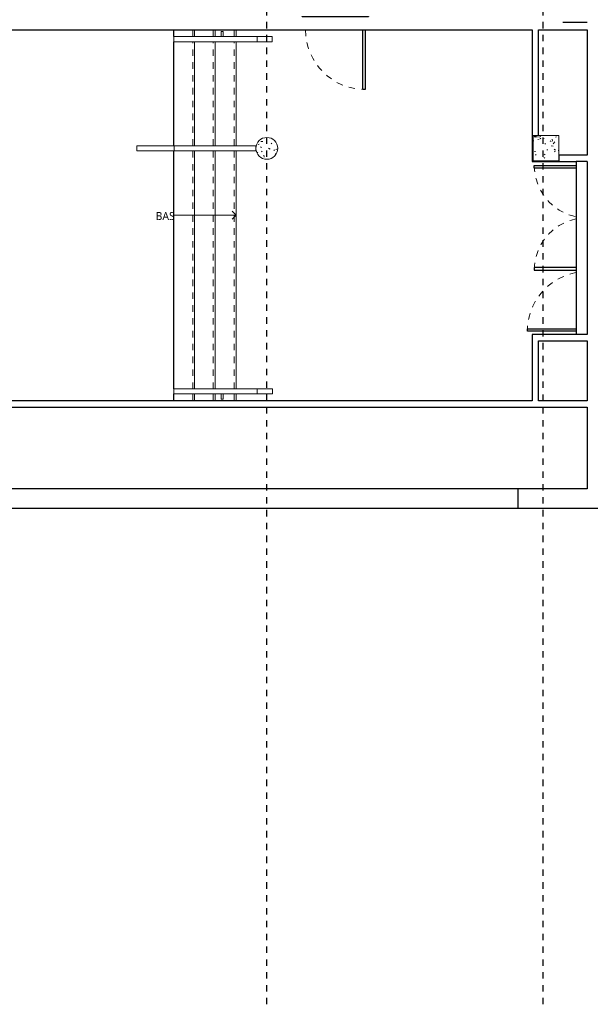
# Model space of a CAD drawing. Header units: metres. Extents: x -27.7 to 22.8, y -37.3 to -3.8.
# Tile 6 of 11: x 3.3 to 12.2, y -37.3 to -22. Entities that reach past the tile are written whole.
import ezdxf

# ---------------------------------------------------------------- set-up
doc = ezdxf.new("R2010")
doc.units = ezdxf.units.M
doc.linetypes.add('Ligne de quadrillage', pattern=[0.022225, 0.0127, -0.003175, 0.003175, -0.003175])
doc.linetypes.add('Tiret', pattern=[0.0025, 0.00125, -0.00125])
for name, color, linetype, lineweight in [('A-DOOR', 250, 'Continuous', 25), ('A-DOOR-FRAM', 250, 'Continuous', 25), ('A-FLOR', 250, 'Continuous', 25), ('A-FLOR-HRAL', 250, 'Continuous', 18), ('A-WALL', 250, 'Continuous', 25), ('I-WALL', 250, 'Continuous', 25), ('S-COLS', 250, 'Continuous', 18), ('S-GRID', 250, 'Continuous', 30), ('S-STRS', 250, 'Continuous', 18), ('S-STRS-ANNO', 250, 'Continuous', 18), ('S-STRS-IDEN', 250, 'Continuous', 18)]:
    doc.layers.add(name, color=color, linetype=linetype, lineweight=lineweight)
doc.styles.add('Trebuchet MS', font='trebuc.ttf', dxfattribs={"height": 0.125})

# ---------------------------------------------------------------- blocks, each defined once
blk = doc.blocks.new('Poteau béton - Arrondi - 340-424575-SS2')
at = {"layer": 'S-COLS'}
h = blk.add_hatch(dxfattribs=at)
h.set_pattern_fill('FP_5', color=256, style=0, pattern_type=2)
h.set_pattern_definition([(50, (-7.171, 24.016), (0.3647987, -0.031967), [0.038, -0.419]), (355, (-7.171, 24.016), (-0.070921, 0.382637), [0.03, -0.335]), (100.451, (-7.141, 24.013), (0.294358, 0.3502047), [0.032, -0.356]), (46.184, (-7.171, 24.118), (0.542072, -0.083569), [0.057, -0.629]), (96.636, (-7.126, 24.111), (0.474956, 0.495204), [0.049, -0.534]), (351.184, (-7.171, 24.118), (0.47449, 0.495128), [0.046, -0.503]), (21, (-7.12, 24.092), (0.3035623, -0.204817), [0.038, -0.419]), (326, (-7.12, 24.092), (0.1234774, 0.369045), [0.03, -0.335]), (71.451, (-7.095, 24.075), (0.427234, 0.1635883), [0.032, -0.356]), (37.5, (-7.171, 24.016), (0.0065432, 0.1688822), [0.017, -0.314, 0.017, -0.324, -0.337]), (37.5, (-7.171, 24.016), (0.0065432, 0.1688822), [-0.672, 0.017, -0.32]), (7.5, (-7.171, 24.016), (0.1340145, 0.2002052), [0.017, -0.177, 0.017, -0.307, -0.128]), (7.5, (-7.171, 24.016), (0.1340145, 0.2002052), [-0.518, 0.017, -0.112]), (327.5, (-7.284, 24.016), (0.2712697, -0.0115642), [0.017, -0.11, 0.017, -0.379, -0.526]), (327.5, (-7.284, 24.016), (0.2712697, -0.0115642), [-0.523, 0.017, -0.509]), (317.5, (-7.335, 24.016), (0.2964495, 0.0511634), [0.017, -0.148, 0.017, -0.246, -0.373]), (317.5, (-7.335, 24.016), (0.2964495, 0.0511634), [-0.428, 0.017, -0.357])])
h.paths.add_polyline_path([(0, -0.17), (0.044, -0.164), (0.085, -0.147), (0.12, -0.12), (0.147, -0.085), (0.164, -0.044), (0.17, 0), (0.164, 0.044), (0.147, 0.085), (0.12, 0.12), (0.085, 0.147), (0.044, 0.164), (0, 0.17), (-0.044, 0.164), (-0.085, 0.147), (-0.12, 0.12), (-0.147, 0.085), (-0.164, 0.044), (-0.17, 0), (-0.164, -0.044), (-0.147, -0.085), (-0.12, -0.12), (-0.085, -0.147), (-0.044, -0.164)])
for start, end in [(360, 180), (180, 360)]:
    blk.add_arc((0, 0), 0.17, start, end, dxfattribs=at)
blk = doc.blocks.new('Int_ Simple - PP0_93x2_10-445586-SS2')
at = {"layer": 'A-DOOR'}
for p, q in [((-0.55, 0.1), (-0.55, 0.105)), ((-0.55, 0.105), (0.48, 0.105)), ((0.48, 0.105), (0.48, 0.1)), ((-0.55, -0.105), (-0.55, -0.1)), ((0.48, -0.105), (-0.55, -0.105)), ((0.39, -1.03), (0.39, -0.1)), ((0.43, -0.1), (0.43, -1.03)), ((0.48, -0.1), (0.48, -0.105)), ((0.43, -1.03), (0.39, -1.03))]:
    blk.add_line(p, q, dxfattribs=at)
at = {"layer": 'A-DOOR', "linetype": 'Tiret', "lineweight": 18}
blk.add_arc((0.43, -0.1), 0.93, 180, 270, dxfattribs=at)
blk = doc.blocks.new('Type de main courante - Main courante_Interne_-446961-SS2')
at = {"layer": 'A-FLOR-HRAL'}
for p, q in [((7.015, -22.275), (5.721, -22.275)), ((5.721, -22.355), (7.015, -22.355)), ((7.252, -22.275), (7.015, -22.275)), ((7.015, -22.355), (7.252, -22.355))]:
    blk.add_line(p, q, dxfattribs=at)
at = {"layer": 'A-FLOR-HRAL', "flags": 128}
for points in [[(7.252, -22.275), (7.252, -22.276), (7.252, -22.279), (7.252, -22.284), (7.252, -22.29), (7.252, -22.298), (7.252, -22.306), (7.252, -22.315)], [(7.252, -22.315), (7.252, -22.324), (7.252, -22.333), (7.252, -22.34), (7.252, -22.347), (7.252, -22.351), (7.252, -22.354), (7.252, -22.355)]]:
    blk.add_lwpolyline(points, dxfattribs=at)
at = {"layer": 'A-FLOR-HRAL'}
for points, knots in [([(5.721, -22.315), (5.721, -22.312), (5.721, -22.306), (5.721, -22.298), (5.721, -22.29), (5.721, -22.283), (5.721, -22.278), (5.721, -22.276), (5.721, -22.275), (5.721, -22.275)], [0, 0, 0, 0, 0.142857, 0.285714, 0.428571, 0.571429, 0.785714, 0.892857, 1, 1, 1, 1]), ([(5.721, -22.355), (5.721, -22.355), (5.721, -22.355), (5.721, -22.352), (5.721, -22.347), (5.721, -22.339), (5.721, -22.331), (5.721, -22.322), (5.721, -22.318), (5.721, -22.315)], [0, 0, 0, 0, 0.142857, 0.285714, 0.428571, 0.571429, 0.785714, 0.892857, 1, 1, 1, 1]), ([(7.015, -22.275), (7.015, -22.275), (7.016, -22.276), (7.018, -22.28), (7.02, -22.288), (7.021, -22.302), (7.022, -22.311), (7.022, -22.315)], [0, 0, 0, 0, 0.142857, 0.285714, 0.571429, 0.785714, 1, 1, 1, 1]), ([(7.022, -22.315), (7.022, -22.321), (7.021, -22.333), (7.019, -22.346), (7.017, -22.354), (7.015, -22.355), (7.015, -22.355)], [0, 0, 0, 0, 0.285714, 0.571429, 0.785714, 1, 1, 1, 1])]:
    blk.add_open_spline(points, degree=3, knots=knots, dxfattribs=at)
blk = doc.blocks.new('Type de main courante - Main courante_Interne_-V9-SS2')
at = {"layer": 'A-FLOR-HRAL'}
for p, q in [((5.721, -22.275), (5.721, -22.275)), ((7.015, -22.275), (5.721, -22.275)), ((5.721, -22.356), (5.721, -22.355)), ((7.015, -22.356), (5.721, -22.356)), ((7.252, -22.275), (7.015, -22.275)), ((7.252, -22.356), (7.015, -22.356)), ((7.252, -22.275), (7.252, -22.275)), ((7.252, -22.356), (7.252, -22.355))]:
    blk.add_line(p, q, dxfattribs=at)
blk = doc.blocks.new('Support - Support mur - Support - Support mur-348790-SS2')
at = {"layer": 'A-FLOR-HRAL'}
for p, q in [((-0.015, 0.041), (-0.015, 0.121)), ((-0.015, 0.121), (0.015, 0.121)), ((0.015, 0.121), (0.015, 0.041))]:
    blk.add_line(p, q, dxfattribs=at)
blk = doc.blocks.new('Type de main courante - Main courante_Interne_-447008-SS2')
at = {"layer": 'A-FLOR-HRAL'}
for p, q in [((7.015, -27.76), (5.721, -27.76)), ((5.721, -27.84), (7.015, -27.84)), ((7.256, -27.76), (7.015, -27.76)), ((7.015, -27.84), (7.256, -27.84))]:
    blk.add_line(p, q, dxfattribs=at)
at = {"layer": 'A-FLOR-HRAL', "flags": 128}
for points in [[(7.256, -27.76), (7.256, -27.761), (7.256, -27.764), (7.256, -27.769), (7.256, -27.775), (7.256, -27.783), (7.256, -27.791), (7.256, -27.8)], [(7.256, -27.8), (7.256, -27.809), (7.256, -27.818), (7.256, -27.825), (7.256, -27.832), (7.256, -27.836), (7.256, -27.839), (7.256, -27.84)]]:
    blk.add_lwpolyline(points, dxfattribs=at)
at = {"layer": 'A-FLOR-HRAL'}
for points, knots in [([(5.721, -27.8), (5.721, -27.797), (5.721, -27.791), (5.721, -27.783), (5.721, -27.775), (5.721, -27.768), (5.721, -27.763), (5.721, -27.761), (5.721, -27.76), (5.721, -27.76)], [0, 0, 0, 0, 0.142857, 0.285714, 0.428571, 0.571429, 0.785714, 0.892857, 1, 1, 1, 1]), ([(5.721, -27.84), (5.721, -27.84), (5.721, -27.84), (5.721, -27.837), (5.721, -27.832), (5.721, -27.824), (5.721, -27.816), (5.721, -27.807), (5.721, -27.803), (5.721, -27.8)], [0, 0, 0, 0, 0.142857, 0.285714, 0.428571, 0.571429, 0.785714, 0.892857, 1, 1, 1, 1]), ([(7.015, -27.76), (7.015, -27.76), (7.016, -27.761), (7.018, -27.765), (7.02, -27.774), (7.021, -27.787), (7.022, -27.796), (7.022, -27.8)], [0, 0, 0, 0, 0.142857, 0.285714, 0.571429, 0.785714, 1, 1, 1, 1]), ([(7.022, -27.8), (7.022, -27.806), (7.021, -27.818), (7.019, -27.831), (7.017, -27.839), (7.015, -27.84), (7.015, -27.84)], [0, 0, 0, 0, 0.285714, 0.571429, 0.785714, 1, 1, 1, 1])]:
    blk.add_open_spline(points, degree=3, knots=knots, dxfattribs=at)
blk = doc.blocks.new('Type de main courante - Main courante_Interne_-V10-SS2')
at = {"layer": 'A-FLOR-HRAL'}
for p, q in [((5.721, -27.76), (5.721, -27.76)), ((7.015, -27.76), (5.721, -27.76)), ((5.721, -27.841), (5.721, -27.84)), ((7.015, -27.841), (5.721, -27.841)), ((7.256, -27.76), (7.015, -27.76)), ((7.256, -27.841), (7.015, -27.841)), ((7.256, -27.76), (7.256, -27.76)), ((7.256, -27.841), (7.256, -27.84))]:
    blk.add_line(p, q, dxfattribs=at)
blk = doc.blocks.new('Type de traverse haute - Traverse haute_Interne_-448585-SS2')
at = {"layer": 'A-FLOR-HRAL'}
for p, q in [((5.721, -23.975), (5.143, -23.975)), ((5.143, -24.055), (5.721, -24.055)), ((7.001, -23.975), (5.721, -23.975)), ((5.721, -24.055), (7.001, -24.055))]:
    blk.add_line(p, q, dxfattribs=at)
at = {"layer": 'A-FLOR-HRAL', "flags": 128}
for points in [[(5.143, -24.015), (5.143, -24.006), (5.143, -23.998), (5.143, -23.99), (5.143, -23.984), (5.143, -23.979), (5.143, -23.976), (5.143, -23.975)], [(5.143, -24.055), (5.143, -24.054), (5.143, -24.051), (5.143, -24.047), (5.143, -24.04), (5.143, -24.033), (5.143, -24.024), (5.143, -24.015)]]:
    blk.add_lwpolyline(points, dxfattribs=at)
at = {"layer": 'A-FLOR-HRAL'}
for points, knots in [([(5.721, -23.975), (5.722, -23.975), (5.723, -23.976), (5.725, -23.98), (5.727, -23.989), (5.728, -24.002), (5.728, -24.011), (5.728, -24.015)], [0, 0, 0, 0, 0.142857, 0.285714, 0.571429, 0.785714, 1, 1, 1, 1]), ([(5.728, -24.015), (5.728, -24.021), (5.728, -24.033), (5.726, -24.046), (5.724, -24.054), (5.722, -24.055), (5.721, -24.055)], [0, 0, 0, 0, 0.285714, 0.571429, 0.785714, 1, 1, 1, 1]), ([(7.001, -23.975), (7.001, -23.975), (7.001, -23.976), (7.001, -23.979), (7.001, -23.984), (7.001, -23.991), (7.001, -24), (7.001, -24.009), (7.001, -24.013), (7.001, -24.015)], [0, 0, 0, 0, 0.142857, 0.285714, 0.428571, 0.571429, 0.785714, 0.892857, 1, 1, 1, 1]), ([(7.001, -24.015), (7.001, -24.018), (7.001, -24.024), (7.001, -24.033), (7.001, -24.04), (7.001, -24.048), (7.001, -24.053), (7.001, -24.055), (7.001, -24.055), (7.001, -24.055)], [0, 0, 0, 0, 0.142857, 0.285714, 0.428571, 0.571429, 0.785714, 0.892857, 1, 1, 1, 1])]:
    blk.add_open_spline(points, degree=3, knots=knots, dxfattribs=at)
blk = doc.blocks.new('Type de traverse haute - Traverse haute_Interne_-V16-SS2')
at = {"layer": 'A-FLOR-HRAL'}
for p, q in [((5.143, -23.975), (5.143, -23.975)), ((5.721, -23.975), (5.143, -23.975)), ((5.143, -24.056), (5.143, -24.055)), ((5.721, -24.056), (5.143, -24.056)), ((7.001, -23.975), (5.721, -23.975)), ((7.001, -24.056), (5.721, -24.056)), ((7.001, -23.975), (7.001, -23.975)), ((7.001, -24.056), (7.001, -24.055))]:
    blk.add_line(p, q, dxfattribs=at)
blk = doc.blocks.new('Double _R_ - 1_63m x 2_04m-V18-SS2')
at = {"layer": 'A-DOOR'}
for p, q in [((-0.815, -0.923), (-0.815, -0.273)), ((-0.775, -0.273), (-0.775, -0.923)), ((0.775, -0.273), (0.775, -0.923)), ((0.815, -0.923), (0.815, -0.273)), ((-0.775, -0.923), (-0.815, -0.923)), ((0.775, -0.923), (0.815, -0.923))]:
    blk.add_line(p, q, dxfattribs=at)
at = {"layer": 'A-DOOR', "linetype": 'Tiret', "lineweight": 18}
for centre, start, end in [((-0.815, -0.108), 270, 348.3176), ((0.815, -0.108), 191.6824, 270)]:
    blk.add_arc(centre, 0.815, start, end, dxfattribs=at)
at = {"layer": 'A-DOOR-FRAM'}
for p, q in [((-0.86, 0.1), (-0.86, 0.108)), ((-0.86, 0.108), (0.86, 0.108)), ((0.86, 0.108), (0.86, 0.105))]:
    blk.add_line(p, q, dxfattribs=at)
blk = doc.blocks.new('Int_ Simple - PP0_93x2_04-457524-SS2')
at = {"layer": 'A-DOOR'}
for p, q in [((-0.55, 0.1), (-0.55, 0.105)), ((-0.55, 0.105), (0.48, 0.105)), ((0.48, 0.105), (0.48, 0.1)), ((0.39, -1.03), (0.39, -0.273)), ((0.43, -0.273), (0.43, -1.03)), ((0.43, -1.03), (0.39, -1.03))]:
    blk.add_line(p, q, dxfattribs=at)
at = {"layer": 'A-DOOR', "linetype": 'Tiret', "lineweight": 18}
blk.add_arc((0.43, -0.1), 0.93, 190.7245, 270, dxfattribs=at)

msp = doc.modelspace()

# ---------------------------------------------------------------- hatches: boundary and pattern name
at = {"layer": 'S-COLS'}
h = msp.add_hatch(dxfattribs=at)
h.set_pattern_fill('FP_1', color=256, style=0, pattern_type=2)
h.set_pattern_definition([(50, (0, 0), (0.3647987, -0.031967), [0.038, -0.419]), (355, (0, 0), (-0.070921, 0.382637), [0.03, -0.335]), (100.451, (0.03, -0.003), (0.294358, 0.3502047), [0.032, -0.356]), (46.184, (0, 0.102), (0.542072, -0.083569), [0.057, -0.629]), (96.636, (0.045, 0.095), (0.474956, 0.495204), [0.049, -0.534]), (351.184, (0, 0.102), (0.47449, 0.495128), [0.046, -0.503]), (21, (0.051, 0.076), (0.3035623, -0.204817), [0.038, -0.419]), (326, (0.051, 0.076), (0.1234774, 0.369045), [0.03, -0.335]), (71.451, (0.076, 0.059), (0.427234, 0.1635883), [0.032, -0.356]), (37.5, (0, 0), (0.0065432, 0.16888217), [0.017, -0.314, 0.017, -0.324, -0.337]), (37.5, (0, 0), (0.0065432, 0.16888217), [-0.672, 0.017, -0.32]), (7.5, (0, 0), (0.1340145, 0.2002052), [0.017, -0.177, 0.017, -0.307, -0.128]), (7.5, (0, 0), (0.1340145, 0.2002052), [-0.518, 0.017, -0.112]), (327.5, (-0.113, 0), (0.27126974, -0.0115642), [0.017, -0.11, 0.017, -0.379, -0.526]), (327.5, (-0.113, 0), (0.27126974, -0.0115642), [-0.523, 0.017, -0.509]), (317.5, (-0.164, 0), (0.2964495, 0.0511634), [0.017, -0.148, 0.017, -0.246, -0.373]), (317.5, (-0.164, 0), (0.2964495, 0.0511634), [-0.428, 0.017, -0.357])])
h.paths.add_polyline_path([(11.452, -24.216), (11.721, -24.216), (11.721, -23.816), (11.321, -23.816), (11.321, -24.216)])

# ---------------------------------------------------------------- linework, layer by layer
at = {"layer": 'A-FLOR'}
for p, q in [((5.721, -22.275), (5.721, -22.169)), ((5.721, -23.975), (5.721, -22.356)), ((5.721, -27.76), (5.721, -24.056)), ((12.159, -24.222), (11.987, -24.222)), ((11.987, -24.222), (11.987, -26.914)), ((5.721, -27.946), (5.721, -27.841))]:
    msp.add_line(p, q, dxfattribs=at)
at = {"layer": 'A-WALL'}
for p, q in [((12.159, -22.054), (11.779, -22.054)), ((12.159, -29.318), (0.52, -29.318)), ((11.082, -29.318), (11.082, -29.618)), ((-5.245, -29.618), (18.605, -29.618))]:
    msp.add_line(p, q, dxfattribs=at)
at = {"layer": 'I-WALL'}
for p, q in [((-2.168, -22.169), (11.302, -22.169)), ((11.302, -22.169), (11.302, -24.222)), ((11.402, -22.169), (12.159, -22.169)), ((11.402, -23.816), (11.402, -22.169)), ((12.159, -22.169), (12.159, -24.122)), ((11.321, -24.216), (11.321, -23.816)), ((11.321, -23.816), (11.402, -23.816)), ((11.302, -24.222), (11.987, -24.222)), ((11.721, -24.216), (11.321, -24.216)), ((12.159, -24.122), (11.721, -24.122)), ((11.721, -24.122), (11.721, -24.216)), ((12.159, -24.222), (12.159, -26.914)), ((11.302, -26.914), (11.302, -27.946)), ((12.159, -26.914), (11.302, -26.914)), ((11.402, -27.946), (11.402, -27.014)), ((11.402, -27.014), (12.159, -27.014)), ((12.159, -27.014), (12.159, -27.946)), ((11.302, -27.946), (-3.255, -27.946)), ((0.52, -28.046), (12.159, -28.046)), ((12.159, -27.946), (11.402, -27.946)), ((12.159, -28.046), (12.159, -29.318))]:
    msp.add_line(p, q, dxfattribs=at)
at = {"layer": 'S-COLS'}
for p, q in [((11.402, -23.816), (11.321, -23.816)), ((11.321, -23.816), (11.321, -24.122)), ((11.721, -23.816), (11.402, -23.816)), ((11.721, -24.122), (11.721, -23.816)), ((11.321, -24.122), (11.321, -24.216)), ((11.321, -24.216), (11.721, -24.216)), ((11.721, -24.216), (11.721, -24.122))]:
    msp.add_line(p, q, dxfattribs=at)
at = {"layer": 'S-GRID', "linetype": 'Ligne de quadrillage'}
for p, q in [((7.171, -37.347), (7.171, -4.451)), ((11.477, -37.347), (11.477, -4.451))]:
    msp.add_line(p, q, dxfattribs=at)
at = {"layer": 'S-STRS'}
for p, q in [((5.721, -22.275), (5.721, -22.169)), ((6.045, -22.275), (6.045, -22.169)), ((6.364, -22.275), (6.364, -22.169)), ((6.691, -22.275), (6.691, -22.169)), ((5.721, -23.975), (5.721, -22.356)), ((6.045, -23.975), (6.045, -22.356)), ((6.364, -23.975), (6.364, -22.356)), ((6.691, -23.975), (6.691, -22.356)), ((5.721, -27.76), (5.721, -24.056)), ((6.045, -27.76), (6.045, -24.056)), ((6.364, -27.76), (6.364, -24.056)), ((6.691, -27.76), (6.691, -24.056)), ((5.721, -27.946), (5.721, -27.841)), ((6.045, -27.946), (6.045, -27.841)), ((6.364, -27.946), (6.364, -27.841)), ((6.691, -27.946), (6.691, -27.841))]:
    msp.add_line(p, q, dxfattribs=at)
at = {"layer": 'S-STRS', "linetype": 'Tiret'}
for p, q in [((6.015, -22.275), (6.015, -22.169)), ((6.334, -22.275), (6.334, -22.169)), ((6.661, -22.275), (6.661, -22.169)), ((6.015, -23.975), (6.015, -22.356)), ((6.334, -23.975), (6.334, -22.356)), ((6.661, -23.975), (6.661, -22.356)), ((6.015, -27.76), (6.015, -24.056)), ((6.334, -27.76), (6.334, -24.056)), ((6.661, -27.76), (6.661, -24.056)), ((6.015, -27.946), (6.015, -27.841)), ((6.334, -27.946), (6.334, -27.841)), ((6.661, -27.946), (6.661, -27.841))]:
    msp.add_line(p, q, dxfattribs=at)
at = {"layer": 'S-STRS-ANNO'}
for p, q in [((6.691, -25.058), (6.629, -24.995)), ((6.045, -25.058), (5.721, -25.058)), ((6.364, -25.058), (6.045, -25.058)), ((6.691, -25.058), (6.364, -25.058)), ((6.691, -25.058), (6.629, -25.12))]:
    msp.add_line(p, q, dxfattribs=at)

# ---------------------------------------------------------------- block references
at = {"layer": 'A-DOOR'}
msp.add_blockref('Int_ Simple - PP0_93x2_10-445586-SS2', (8.273, -22.069), dxfattribs=at)
at = {"layer": 'A-DOOR', "rotation": 269.9999999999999}
for name, p in [('Double _R_ - 1_63m x 2_04m-V18-SS2', (12.259, -25.097)), ('Int_ Simple - PP0_93x2_04-457524-SS2', (12.259, -26.435))]:
    msp.add_blockref(name, p, dxfattribs=at)
at = {"layer": 'A-FLOR-HRAL'}
for name, p in [('Support - Support mur - Support - Support mur-348790-SS2', (6.474, -22.315)), ('Type de main courante - Main courante_Interne_-446961-SS2', (0, 0)), ('Type de main courante - Main courante_Interne_-V9-SS2', (0, 0)), ('Type de traverse haute - Traverse haute_Interne_-448585-SS2', (0, 0)), ('Type de traverse haute - Traverse haute_Interne_-V16-SS2', (0, 0)), ('Type de main courante - Main courante_Interne_-447008-SS2', (0, 0)), ('Type de main courante - Main courante_Interne_-V10-SS2', (0, 0))]:
    msp.add_blockref(name, p, dxfattribs=at)
at = {"layer": 'A-FLOR-HRAL', "rotation": 180}
msp.add_blockref('Support - Support mur - Support - Support mur-348790-SS2', (6.476, -27.8), dxfattribs=at)
at = {"layer": 'S-COLS'}
msp.add_blockref('Poteau béton - Arrondi - 340-424575-SS2', (7.171, -24.016), dxfattribs=at)

# ---------------------------------------------------------------- texts
at = {"layer": 'S-STRS-IDEN', "insert": (5.437, -25.007), "char_height": 0.125, "width": 0.34074, "attachment_point": 1, "line_spacing_factor": 1.048425, "style": 'Trebuchet MS'}
msp.add_mtext('BAS', dxfattribs=at)

doc.saveas('drawing.dxf')
